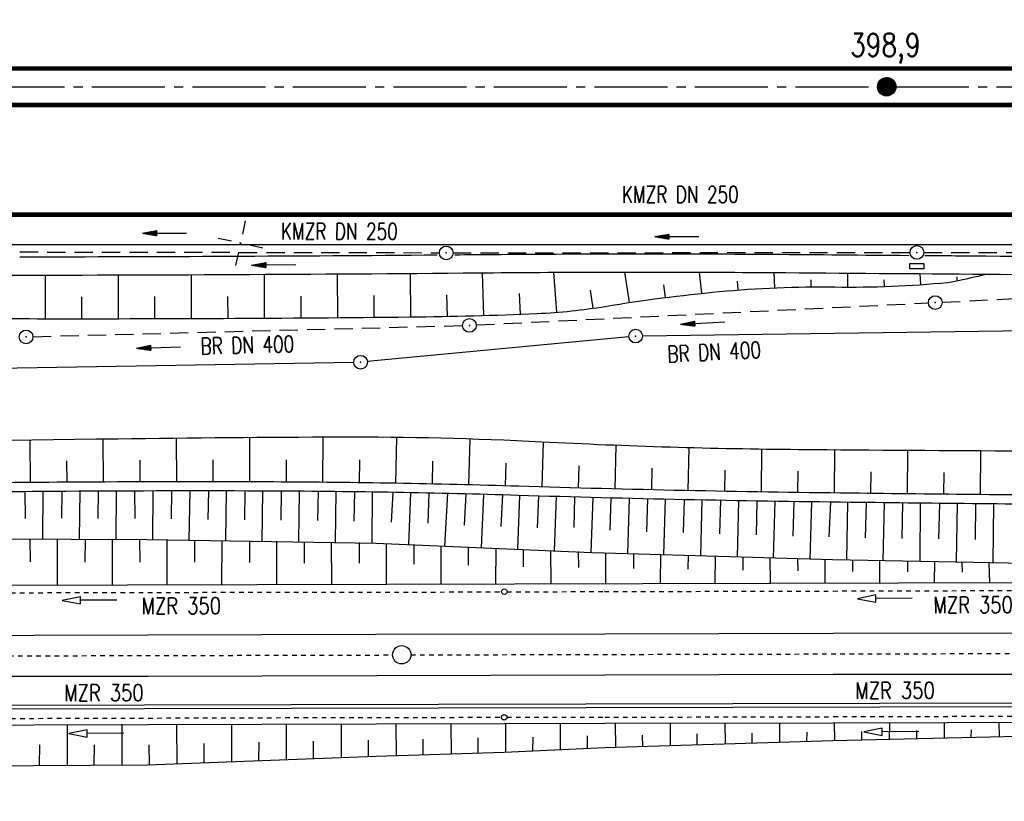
# Model space of a CAD drawing. Extents: x -134 to 1642, y -665 to 1050.
# Tile 17 of 88: x 330 to 438, y 136 to 221. Entities that reach past the tile are written whole.
import ezdxf
from ezdxf.enums import TextEntityAlignment as Align

# ---------------------------------------------------------------- set-up
doc = ezdxf.new("R2010")
doc.units = 0
doc.header["$LTSCALE"] = 2
doc.header["$MEASUREMENT"] = 0
for name, pattern in [('ACAD_ISO03W100', [0.5, 0.25, -0.25]), ('ACAD_ISO05W100', [0.5, 0.25, -0.25]), ('ACHSE', [5.5, 4, -0.5, 0.5, -0.5]), ('AUSGEZOGEN', [0]), ('GESTRICH-X2', [1.5, 1, -0.5])]:
    doc.linetypes.add(name, pattern=pattern)
doc.layers.get('0').update_dxf_attribs({"color": 8, "linetype": 'AUSGEZOGEN'})
for name, color, linetype in [('ACHSETOP', 250, 'ACHSE'), ('Bahnachse', 7, 'CONTINUOUS'), ('BOESCHG', 8, 'AUSGEZOGEN'), ('Boeschungen', 15, 'CONTINUOUS'), ('FBRTOP', 8, 'AUSGEZOGEN'), ('Gleisachsen', 7, 'CONTINUOUS'), ('GRENZL-BAB', 7, 'AUSGEZOGEN'), ('GRENZP-BAB', 7, 'AUSGEZOGEN'), ('HEKT_B', 250, 'CONTINUOUS'), ('Kabelanlagen', 15, 'CONTINUOUS'), ('KANAL', 200, 'GESTRICH-X2'), ('MULDE', 8, 'AUSGEZOGEN'), ('NETZ', 250, 'AUSGEZOGEN'), ('PFEIL', 200, 'CONTINUOUS'), ('PFEILTOP', 8, 'AUSGEZOGEN'), ('Rinne', 200, 'CONTINUOUS'), ('SCHSYMBOL', 200, 'AUSGEZOGEN'), ('TEXTO', 200, 'CONTINUOUS'), ('Tiefenentwaesserung_und_Sammell', 15, 'CONTINUOUS')]:
    doc.layers.add(name, color=color, linetype=linetype)
doc.styles.add('ROMANS', font='romans.shx', dxfattribs={"width": 0.8})

# ---------------------------------------------------------------- blocks, each defined once
blk = doc.blocks.new('IKR')
at = {"color": 0}
for p, q in [((0, 1), (0, 2.5)), ((-2.5, 0), (-1, 0)), ((1, 0), (2.5, 0)), ((0, -2.5), (0, -1))]:
    blk.add_line(p, q, dxfattribs=at)
blk.add_circle((0, 0), 0.05, dxfattribs=at)
blk.add_point((0, 0), dxfattribs=at)
blk = doc.blocks.new('*X17')
at = {"color": 0}
for p, q in [((212.23, 257.39), (213.24, 258.4)), ((212.24, 257.33), (213.31, 258.4)), ((212.24, 257.47), (213.17, 258.4)), ((212.24, 257.26), (213.37, 258.39)), ((212.24, 257.55), (213.09, 258.39)), ((212.25, 257.2), (213.43, 258.38)), ((212.26, 257.63), (213, 258.37)), ((212.27, 257.14), (213.49, 258.37)), ((212.28, 257.09), (213.55, 258.35)), ((212.29, 257.73), (212.9, 258.35)), ((212.3, 257.04), (213.6, 258.33)), ((212.32, 256.99), (213.65, 258.31)), ((212.34, 257.86), (212.78, 258.29)), ((212.35, 256.94), (213.69, 258.29)), ((212.37, 256.9), (213.74, 258.26)), ((212.4, 256.85), (213.78, 258.24)), ((212.43, 256.81), (213.83, 258.21)), ((212.46, 256.77), (213.86, 258.18)), ((212.49, 256.73), (213.9, 258.14)), ((212.53, 256.7), (213.94, 258.11)), ((212.56, 256.66), (213.97, 258.07)), ((212.6, 256.63), (214.01, 258.03)), ((212.64, 256.6), (214.04, 257.99)), ((212.68, 256.57), (214.07, 257.95)), ((212.73, 256.54), (214.09, 257.91)), ((212.77, 256.52), (214.12, 257.86)), ((212.82, 256.49), (214.14, 257.82)), ((212.87, 256.47), (214.16, 257.77)), ((212.92, 256.45), (214.18, 257.72)), ((212.97, 256.44), (214.2, 257.66)), ((213.03, 256.42), (214.21, 257.6)), ((213.09, 256.41), (214.22, 257.54)), ((213.16, 256.41), (214.23, 257.48)), ((213.22, 256.4), (214.23, 257.41)), ((213.3, 256.41), (214.23, 257.34)), ((213.38, 256.41), (214.22, 257.26)), ((213.46, 256.43), (214.2, 257.17)), ((213.56, 256.46), (214.18, 257.07)), ((213.69, 256.51), (214.12, 256.95))]:
    blk.add_line(p, q, dxfattribs=at)
blk = doc.blocks.new('SRMAST2')
at = {"color": 0}
blk.add_circle((0, 0), 0.999, dxfattribs=at)
blk.add_point((0, 0), dxfattribs=at)
blk.add_blockref('*X17', (-213.23, -257.4))
blk = doc.blocks.new('GST')
at = {"color": 0}
blk.add_circle((0, 0), 0.75, dxfattribs=at)
blk.add_point((0, 0), dxfattribs=at)
blk = doc.blocks.new('17')
blk.add_lwpolyline([(-0.76, -1.22), (0.75, -1.22), (0.75, -1.8), (-0.76, -1.8)], close=True)
blk.add_blockref('GST', (0, 0))
blk = doc.blocks.new('10')
blk.add_blockref('GST', (0, 0))
blk = doc.blocks.new('PFEIL2')
at = {"color": 0}
for p, q in [((0.88, 0), (-2.4, -0.01)), ((0.88, -0.27), (0.88, 0.28)), ((0.88, 0.28), (2.43, 0.01)), ((0.91, 0.27), (0.88, 0.26)), ((0.97, 0.26), (0.88, 0.25)), ((1.02, 0.25), (0.88, 0.23)), ((1.07, 0.24), (0.88, 0.21)), ((1.13, 0.23), (0.88, 0.19)), ((1.18, 0.22), (0.88, 0.17)), ((1.24, 0.21), (0.88, 0.15)), ((1.29, 0.21), (0.88, 0.14)), ((1.34, 0.2), (0.88, 0.12)), ((1.4, 0.19), (0.88, 0.1)), ((1.45, 0.18), (0.88, 0.08)), ((1.51, 0.17), (0.88, 0.06)), ((1.56, 0.16), (0.88, 0.04)), ((1.61, 0.15), (0.88, 0.02)), ((1.67, 0.14), (0.88, 0.01)), ((1.72, 0.13), (0.88, -0.01)), ((1.78, 0.12), (0.88, -0.03)), ((1.83, 0.11), (0.88, -0.05)), ((1.88, 0.1), (0.88, -0.07)), ((1.94, 0.09), (0.88, -0.09)), ((2.05, 0.08), (0.88, -0.12)), ((1.99, 0.08), (0.88, -0.11)), ((2.1, 0.07), (0.88, -0.14)), ((2.15, 0.06), (0.88, -0.16)), ((2.21, 0.05), (0.88, -0.18)), ((2.26, 0.04), (0.88, -0.2)), ((2.32, 0.03), (0.88, -0.22)), ((2.37, 0.02), (0.88, -0.23)), ((2.42, 0.01), (0.88, -0.25)), ((2.43, 0.01), (0.88, -0.27))]:
    blk.add_line(p, q, dxfattribs=at)

msp = doc.modelspace()

# ---------------------------------------------------------------- hatches: boundary and pattern name
at = {"layer": 'Rinne'}
h = msp.add_hatch(dxfattribs=at)
h.set_pattern_fill('ANSI31', color=256, scale=20, style=0)
edge = h.paths.add_edge_path()
edge.add_arc((275.37, -21751.93), 21947.71, 89.378358, 89.455583, ccw=False)
edge.add_arc((441.16, -6471.33), 6666.2, 89.238235, 89.378358, ccw=False)
edge.add_arc((-14330.57, -1117453.65), 1117746.73, 89.23636226, 89.23823456, ccw=False)
edge.add_arc((523.43, -3023.77), 3217.85, 89.20146, 89.23636, ccw=False)
edge.add_arc((555.12, -750.21), 944.08, 86.94729, 89.20146, ccw=False)
edge.add_arc((625.86, 576.33), 384.35, 266.9473, 270.4805)
edge.add_arc((580.86, 5941.8), 5750, 270.480512, 270.662384)
edge.add_arc((762.64, -9781.39), 9974.23, 90.524294, 90.662384, ccw=False)
edge.add_arc((2442.17, -193318.23), 193518.75, 90.5143653, 90.5242944, ccw=False)
edge.add_arc((253.38, 50487.94), 50297.24, 270.514366, 270.533841)
edge.add_arc((717.25, 703), 510.13, 270.5338, 270.6271)
edge.add_arc((-30540.74, 2856402.63), 2856380.83, 270.62712452, 270.62837112)
edge.add_arc((769.64, 1592.38), 1398.89, 270.62837, 270.99311)
edge.add_arc((599.07, 11432.09), 11240.07, 270.993107, 271.121779)
edge.add_arc((275.39, -21749.98), 21944.96, 89.378358, 89.455589, ccw=False)
edge.add_arc((441.15, -6472.29), 6666.37, 89.238234, 89.378358, ccw=False)
edge.add_arc((-14329.56, -1117377.59), 1117669.86, 89.23636219, 89.23823424, ccw=False)
edge.add_arc((523.4, -3025.41), 3218.7, 89.20148, 89.23636, ccw=False)
edge.add_arc((555.1, -751.15), 944.21, 86.94729, 89.20148, ccw=False)
edge.add_arc((625.85, 575.59), 384.41, 266.9473, 270.4805)
edge.add_arc((580.85, 5941.87), 5750.87, 270.480491, 270.662393)
edge.add_arc((762.68, -9785.5), 9977.54, 90.524293, 90.662393, ccw=False)
edge.add_arc((2442.71, -193377.72), 193577.45, 90.5143667, 90.5242933, ccw=False)
edge.add_arc((253.39, 50486.67), 50296.77, 270.514367, 270.533841)
edge.add_arc((717.26, 702.22), 510.15, 270.5338, 270.6271)
edge.add_arc((-30543.48, 2856652.63), 2856631.65, 270.62712453, 270.6283711)
edge.add_arc((769.65, 1591.7), 1399.01, 270.62837, 270.99311)
edge.add_arc((599.07, 11431.93), 11240.71, 270.993107, 271.121781)
h = msp.add_hatch(dxfattribs=at)
h.set_pattern_fill('ANSI31', color=256, scale=20, style=0)
edge = h.paths.add_edge_path()
edge.add_arc((639.26, -229.86), 468.99, 97.5604, 98.5249, ccw=False)
edge.add_arc((578.78, 225.82), 9.32, 90.7152, 97.5604, ccw=False)
edge.add_arc((667.45, -6877.29), 7112.98, 90.453858, 90.71516, ccw=False)
edge.add_arc((644.04, -3922.61), 4158.2, 90.1121, 90.45386, ccw=False)
edge.add_arc((2970.47, -1192978.7), 1193216.58, 90.10896587, 90.11210068, ccw=False)
edge.add_arc((709.22, -3986.09), 4221.82, 90.05626, 90.10897, ccw=False)
edge.add_line((705.08, 235.72), (793.28, 235.81))
edge.add_arc((682.62, 115104.43), 114868.68, 270.0551966, 270.0832469)
edge.add_arc((860.11, -7060.43), 7296.32, 89.971949, 90.083247, ccw=False)
edge.add_arc((863.68, 229.3), 6.58, 80.4991, 89.9719, ccw=False)
edge.add_arc((850.92, 153.04), 83.9, 77.8496, 80.4991, ccw=False)
edge.add_arc((867.52, 230.16), 5.01, 71.9057, 77.8496, ccw=False)
edge.add_arc((858.93, 203.87), 32.67, 69.5781, 71.9057, ccw=False)
edge.add_arc((639.26, -229.56), 469.49, 97.5604, 98.5287, ccw=False)
edge.add_arc((578.73, 226.53), 9.4, 90.714, 97.5604, ccw=False)
edge.add_arc((667.89, -6928.25), 7164.74, 90.453858, 90.714007, ccw=False)
edge.add_arc((644.03, -3915.11), 4151.5, 90.1121, 90.45386, ccw=False)
edge.add_arc((2972.64, -1194119.31), 1194357.98, 90.10896588, 90.11209795, ccw=False)
edge.add_arc((709.22, -3982), 4218.52, 90.05626, 90.10897, ccw=False)
edge.add_line((705.07, 236.52), (793.27, 236.61))
edge.add_arc((681.71, 116046.7), 115810.15, 270.0551967, 270.0829776)
edge.add_arc((860.34, -7298.99), 7535.67, 89.97407, 90.082978, ccw=False)
edge.add_arc((863.75, 229.96), 6.72, 80.4991, 89.9741, ccw=False)
edge.add_arc((850.57, 151.23), 86.54, 77.862, 80.4991, ccw=False)
edge.add_arc((867.68, 230.78), 5.18, 71.9057, 77.862, ccw=False)
edge.add_arc((858.87, 203.82), 33.54, 69.5666, 71.9057, ccw=False)

# ---------------------------------------------------------------- linework, layer by layer
at = {"layer": 'ACHSETOP'}
msp.add_lwpolyline([(25, 214.13), (100.34, 214.13), (250.34, 214.13), (450.34, 214.13), (625.34, 214.13), (825.34, 214.13), (900.34, 214.13), (950, 214.13)], dxfattribs=at)
at = {"layer": 'Bahnachse', "linetype": 'ACAD_ISO05W100'}
for points in [[(273.26, 151.73), (371.26, 151.95)], [(373.26, 151.96), (456.13, 152.15)]]:
    msp.add_lwpolyline(points, dxfattribs=at)
at = {"layer": 'Bahnachse', "linetype": 'Continuous'}
msp.add_circle((372.26, 151.97), 1, dxfattribs=at)
at = {"layer": 'BOESCHG'}
for p, q in [((333.25, 188.75), (333.26, 193.52)), ((341.25, 188.75), (341.25, 193.54)), ((349.25, 188.77), (349.24, 193.57)), ((357.25, 188.81), (357.23, 193.61)), ((365.25, 188.86), (365.22, 193.65)), ((373.25, 188.94), (373.2, 193.71)), ((381.25, 189.1), (381.11, 193.77)), ((389.24, 189.46), (388.9, 193.83)), ((397.17, 190.52), (396.67, 193.85)), ((405.11, 191.53), (404.86, 193.85)), ((413.08, 192.12), (413.01, 193.8)), ((417.08, 192.22), (417.07, 192.99)), ((421.08, 192.2), (421.08, 193.74)), ((425.08, 192.27), (425.06, 192.99)), ((429.07, 192.48), (428.99, 193.67)), ((433.05, 192.89), (433.04, 193.32)), ((393.22, 189.9), (392.93, 191.87)), ((401.13, 191.07), (400.96, 192.46)), ((409.09, 191.89), (409.02, 192.86)), ((337.25, 188.75), (337.25, 191.14)), ((345.25, 188.76), (345.25, 191.16)), ((353.25, 188.79), (353.24, 191.19)), ((361.25, 188.83), (361.24, 191.23)), ((369.25, 188.9), (369.23, 191.29)), ((377.25, 189), (377.2, 191.37)), ((385.25, 189.24), (385.16, 191.52)), ((355.6, 175.72), (355.59, 170.89)), ((363.63, 175.77), (363.59, 170.84)), ((371.67, 175.76), (371.59, 170.74)), ((331.55, 175.45), (331.59, 170.82)), ((339.56, 175.56), (339.59, 170.88)), ((347.58, 175.65), (347.59, 170.9)), ((379.71, 175.58), (379.58, 170.56)), ((387.73, 175.24), (387.58, 170.34)), ((395.7, 174.88), (395.58, 170.12)), ((403.67, 174.62), (403.58, 169.93)), ((411.65, 174.46), (411.58, 169.78)), ((419.63, 174.38), (419.57, 169.67)), ((427.63, 174.32), (427.57, 169.58)), ((435.62, 174.27), (435.57, 169.49)), ((335.57, 173.18), (335.59, 170.85)), ((343.58, 173.25), (343.59, 170.89)), ((351.59, 173.3), (351.59, 170.9)), ((359.6, 173.31), (359.59, 170.88)), ((367.62, 173.29), (367.59, 170.8)), ((375.64, 173.17), (375.59, 170.66)), ((383.66, 172.94), (383.58, 170.46)), ((391.65, 172.64), (391.58, 170.22)), ((399.63, 172.38), (399.58, 170.02)), ((407.62, 172.19), (407.58, 169.85)), ((415.61, 172.07), (415.57, 169.72)), ((423.6, 171.99), (423.57, 169.62)), ((431.6, 171.92), (431.57, 169.54))]:
    msp.add_line(p, q, dxfattribs=at)
for points in [[(631.44, 176.35, -0.00161), (597.84, 175.6, 0.001441), (560.31, 174.78, 0.00226), (527.13, 173.81, -0.006727), (515.99, 173.58, -0.005941), (502.9, 173.65, 0.002244), (468.26, 174.08, 0.00081), (440.28, 174.25, -0.000922), (415.7, 174.41, -0.010798), (387.55, 175.25, 0.013812), (365.55, 175.78, 0.002298), (341.17, 175.58, 0.000746), (266.12, 174.5, 0.000036), (221.38, 173.78, 0.000236)], [(634.12, 171.3, -0.002257), (596.06, 170.27, -0.002157), (556.24, 169.55, -0.000726), (532.44, 169.25, -0.001456), (520.57, 169.16, -0.001604), (496.49, 169.11, -0.001243), (465.42, 169.23, -0.000811), (449.87, 169.35, -0.000443), (421.42, 169.65, -0.004854), (385.02, 170.41, 0.006593), (358.22, 170.88, 0.002844), (335.48, 170.85, 0.002198), (306.05, 170.52, 0.000167), (284.72, 170.17, -0.000222), (268.69, 169.91, -0.000175), (248.63, 169.61, -0.000091), (209.93, 169.04, -0.003107)], [(634.15, 170.3, -0.002257), (596.09, 169.27, -0.002157), (556.26, 168.55, -0.000726), (532.45, 168.25, -0.001456), (520.58, 168.16, -0.001604), (496.49, 168.11, -0.001243), (465.42, 168.23, -0.000811), (449.86, 168.35, -0.000443), (421.41, 168.65, -0.004854), (385.01, 169.41, 0.006593), (358.22, 169.88, 0.002843), (335.48, 169.85, 0.002198), (306.06, 169.52, 0.000167), (284.74, 169.17, -0.000222), (268.71, 168.91, -0.000175), (248.64, 168.61, -0.000091), (209.94, 168.04, -0.003107)], [(229.26, 188.23, -0.002042), (263.51, 188.82, -0.004023), (280.91, 188.91, -0.000203), (318.72, 188.79, 0.000565), (332.35, 188.75, 0.002948), (373.15, 188.94, 0.008634), (387.08, 189.32, 0.029777), (394.54, 190.1, -0.01779), (407, 191.71, -0.026608), (419.67, 192.22, 0.027228), (432.04, 192.72, 0.029494), (432.78, 192.84, 0.006239), (436.19, 193.62)]]:
    msp.add_lwpolyline(points, format="xyb", dxfattribs=at)
at = {"layer": 'Boeschungen', "linetype": 'Continuous'}
for p, q in [((374.53, 163.96), (393.04, 163.17)), ((379.58, 161.76), (379.57, 163.75)), ((385.58, 161.6), (385.59, 163.49)), ((298.59, 159.52), (370.6, 159.71)), ((370.6, 159.71), (466.6, 159.94))]:
    msp.add_line(p, q, dxfattribs=at)
for points in [[(331.01, 169.82), (331.03, 166.9)], [(332.99, 164.64), (333, 169.83)], [(335.05, 169.85), (335.02, 166.91)], [(336.99, 164.65), (337.05, 169.86)], [(339.04, 169.87), (339, 166.87)], [(341.01, 164.6), (341.02, 169.88)], [(343.01, 169.89), (343.04, 166.87)], [(345, 164.56), (345.06, 169.9)], [(347.07, 169.9), (347.02, 166.83)], [(348.98, 164.52), (349.11, 169.9)], [(351.1, 169.9), (351.05, 166.78)], [(353.01, 164.47), (353.09, 169.9)], [(355.08, 169.89), (355.03, 166.74)], [(356.98, 164.38), (357.07, 169.89)], [(359.06, 169.88), (359.01, 166.7)], [(361.01, 164.33), (361.05, 169.87)], [(363.1, 169.85), (363.04, 166.65)], [(364.99, 164.29), (365.09, 169.83)], [(367.08, 169.81), (367.02, 166.61)], [(369.02, 164.24), (369.07, 169.78)], [(371.3, 169.74), (371.09, 166.5)], [(373.02, 164.04), (373.26, 169.71)], [(375.24, 169.67), (375.1, 166.36)], [(376.97, 163.86), (377.29, 169.62)], [(379.26, 169.57), (379.1, 166.16)], [(380.97, 163.69), (381.24, 169.52)], [(383.27, 169.47), (383.11, 166.01)], [(384.97, 163.52), (385.19, 169.41)], [(387.23, 169.35), (387.07, 165.87)], [(388.98, 163.34), (389.2, 169.29)], [(391.18, 169.23), (391.08, 165.89)], [(392.98, 163.17), (393.22, 169.18)], [(395.14, 169.13), (395.04, 165.59)], [(397, 163.07), (397.17, 169.08)], [(399.15, 169.03), (399.04, 165.44)], [(400.96, 162.93), (401.13, 168.99)], [(403.16, 168.94), (403.06, 165.34)], [(404.98, 162.83), (405.15, 168.9)], [(407.14, 168.86), (407.02, 165.21)], [(408.99, 162.69), (409.16, 168.83)], [(411.14, 168.79), (411.04, 165.11)], [(412.95, 162.55), (413.14, 168.76)], [(415.17, 168.73), (415.05, 164.96)], [(416.97, 162.45), (417.15, 168.7)], [(419.2, 168.67), (419.02, 164.87)], [(420.99, 162.35), (421.1, 168.65)], [(423.1, 168.63), (422.99, 164.78)], [(424.96, 162.26), (425.08, 168.61)], [(427.06, 168.59), (427.01, 164.68)], [(428.99, 162.21), (429.04, 168.56)], [(431.11, 168.54), (430.99, 164.65)], [(432.96, 162.13), (433.08, 168.52)], [(435.05, 168.5), (435.02, 164.6)], [(436.98, 162.03), (437.05, 168.48)], [(233.07, 163.05), (233.89, 163.07), (235.42, 163.05), (236.91, 163.09), (238.4, 163.13), (239.88, 163.11), (241.42, 163.14), (242.92, 163.18), (244.4, 163.16), (269.44, 163.55), (294.42, 164.82), (306.41, 164.94), (319.4, 164.7), (344.39, 164.59), (369.42, 164.2), (374.53, 163.96)], [(393.04, 163.17), (394.4, 163.12), (419.41, 162.38), (444.42, 161.91), (460.43, 161.42), (469.4, 161.54), (494.41, 161.31), (519.41, 160.99), (537.41, 160.74), (544.44, 160.61), (569.42, 160.7), (594.41, 161.1), (614.44, 162.66), (619.44, 163.07), (644.42, 163.41), (669.43, 164.83), (684.44, 165.4)], [(331.56, 164.64), (331.58, 162.13)], [(334.58, 159.64), (334.58, 164.65)], [(337.59, 164.62), (337.57, 162.12)], [(340.61, 159.62), (340.6, 164.58)], [(343.57, 164.61), (343.6, 162.1)], [(346.6, 159.66), (346.58, 164.57)], [(349.58, 164.49), (349.58, 162.09)], [(352.58, 159.65), (352.59, 164.45)], [(355.6, 164.42), (355.61, 162.07)], [(358.57, 159.69), (358.57, 164.39)], [(361.57, 164.31), (361.58, 162.01)], [(364.62, 159.72), (364.58, 164.28)], [(367.59, 164.24), (367.61, 161.99)], [(370.6, 159.71), (370.59, 164.16)], [(373.58, 164.03), (373.57, 161.88)], [(376.59, 159.74), (376.56, 163.86)], [(382.57, 159.73), (382.59, 163.62)], [(388.61, 159.76), (388.57, 163.36)], [(391.57, 163.27), (391.6, 161.52)], [(394.6, 159.75), (394.61, 163.13)], [(397.61, 163.04), (397.61, 161.4)], [(400.59, 159.79), (400.61, 162.96)], [(403.61, 162.87), (403.58, 161.34)], [(406.58, 159.83), (406.6, 162.74)], [(409.6, 162.66), (409.59, 161.23)], [(412.61, 159.81), (412.59, 162.57)], [(415.59, 162.49), (415.61, 161.16)], [(418.61, 159.85), (418.59, 162.41)], [(421.59, 162.32), (421.59, 161.1)], [(424.59, 159.84), (424.6, 162.29)], [(427.6, 162.2), (427.61, 161.03)], [(430.58, 159.88), (430.61, 162.17)], [(433.56, 162.1), (433.59, 161.02)], [(436.61, 159.85), (436.57, 162.06)], [(228.46, 144.04), (229.44, 144.09), (230.97, 144.06), (232.46, 144.1), (233.94, 144.09), (235.47, 144.06), (236.96, 144.1), (238.44, 144.09), (239.97, 144.07), (241.47, 144.1), (242.95, 144.09), (244.44, 144.13), (269.46, 144.16), (294.48, 144.24), (306.46, 144.27), (319.45, 144.28), (344.48, 144.36), (369.45, 144.4), (383.47, 144.45), (394.48, 144.48), (419.45, 144.53), (444.48, 144.61)], [(285.51, 139.37), (294.45, 139.34), (306.49, 139.66), (319.45, 139.78), (344.44, 139.92), (369.46, 140.87), (383.47, 141.33), (394.47, 141.83), (419.44, 142.58), (444.47, 143.17), (460.48, 143.61), (469.47, 143.57), (494.46, 143.71), (519.45, 144.1), (537.46, 144.11), (544.46, 144.34), (569.44, 144.43), (594.45, 144.16), (614.45, 142.76), (619.45, 142.71), (644.48, 142.07), (669.49, 140.88), (684.46, 140.45)], [(365.62, 144.41), (365.64, 140.72)], [(377.64, 144.43), (377.65, 141.15)], [(383.63, 144.47), (383.62, 141.35)], [(389.61, 144.46), (389.61, 141.59)], [(395.61, 144.5), (395.65, 141.83)], [(401.64, 144.48), (401.62, 142.02)], [(407.63, 144.51), (407.64, 142.21)], [(413.61, 144.5), (413.62, 142.41)], [(419.6, 144.54), (419.64, 142.59)], [(425.64, 144.52), (425.61, 142.74)], [(431.63, 144.56), (431.62, 142.87)], [(437.62, 144.6), (437.64, 143.01)], [(335.62, 144.33), (335.64, 139.87)], [(341.62, 144.37), (341.63, 139.91)], [(347.6, 144.35), (347.64, 140.05)], [(353.64, 144.38), (353.63, 140.29)], [(359.62, 144.37), (359.6, 140.49)], [(371.6, 144.4), (371.63, 140.97)], [(410.63, 142.28), (410.61, 143.41)], [(416.6, 142.48), (416.62, 143.5)], [(422.63, 142.66), (422.62, 143.59)], [(428.64, 142.8), (428.62, 143.67)], [(434.6, 142.95), (434.63, 143.76)], [(350.64, 140.17), (350.63, 142.27)], [(356.62, 140.42), (356.64, 142.41)], [(362.6, 140.61), (362.6, 142.5)], [(368.63, 140.85), (368.61, 142.64)], [(374.61, 141.04), (374.61, 142.73)], [(380.63, 141.23), (380.63, 142.87)], [(386.62, 141.47), (386.63, 142.95)], [(392.6, 141.72), (392.59, 143.1)], [(398.64, 141.95), (398.6, 143.19)], [(404.6, 142.1), (404.61, 143.32)], [(332.62, 139.86), (332.64, 142.11)], [(338.61, 139.9), (338.62, 142.1)], [(344.65, 139.93), (344.61, 142.13)]]:
    msp.add_lwpolyline(points, dxfattribs=at)
at = {"layer": 'FBRTOP', "const_width": 0.5}
for points in [[(25, 216.13, -0.000001), (50.34, 216.13, 0.000001), (100.34, 216.13, 0.000002), (175.34, 216.13, -0.000002), (250.34, 216.13, -0.000001), (350.34, 216.13, 0.000001), (450.34, 216.13), (625.34, 216.13), (825.34, 216.13, 0.000002), (841.41, 216.13, 0), (900.34, 216.13)], [(25, 212.13, -0.000001), (50.34, 212.13, 0.000001), (100.34, 212.13, 0.000002), (175.34, 212.13, -0.000002), (250.34, 212.13, -0.000001), (350.34, 212.13, 0.000001), (450.34, 212.13), (625.34, 212.13), (825.34, 212.13, 0.000002), (841.41, 212.13, 0), (900.34, 212.13)]]:
    msp.add_lwpolyline(points, format="xyb", dxfattribs=at)
msp.add_lwpolyline([(25, 200.13), (100.34, 200.13), (250.34, 200.13), (450.34, 200.13), (625.34, 200.13), (825.34, 200.13), (900.34, 200.13)], dxfattribs=at)
at = {"layer": 'FBRTOP'}
msp.add_lwpolyline([(25, 196.88), (100.34, 196.88), (250.34, 196.88), (450.34, 196.88), (497.68, 196.88)], dxfattribs=at)
at = {"layer": 'Gleisachsen', "linetype": 'Continuous'}
for points in [[(229.25, 153.9), (229.46, 153.9), (231.96, 153.91), (234.47, 153.92), (236.97, 153.89), (239.47, 153.9), (241.98, 153.91), (244.48, 153.92), (269.48, 153.99), (294.47, 154.06), (319.46, 154.08), (344.45, 154.14), (369.44, 154.21), (394.48, 154.28), (419.47, 154.35), (444.46, 154.37), (456.13, 154.39)], [(229.25, 149.39), (229.46, 149.39), (231.96, 149.41), (234.47, 149.42), (236.97, 149.43), (239.48, 149.44), (241.98, 149.4), (244.48, 149.41), (269.48, 149.48), (294.47, 149.55), (319.46, 149.62), (344.45, 149.64), (369.49, 149.7), (394.48, 149.77), (419.48, 149.84), (444.46, 149.86), (456.13, 149.9)]]:
    msp.add_lwpolyline(points, dxfattribs=at)
at = {"layer": 'GRENZL-BAB'}
for p, q in [((467.55, 187.79), (398.61, 186.85)), ((397.12, 186.77), (368.49, 184.06)), ((367, 183.97), (304.07, 182.89))]:
    msp.add_line(p, q, dxfattribs=at)
at = {"layer": 'Kabelanlagen', "linetype": 'Continuous'}
for p, q in [((186.64, 146.11), (522.32, 146.92)), ((186.64, 145.71), (522.32, 146.52))]:
    msp.add_line(p, q, dxfattribs=at)
at = {"layer": 'KANAL'}
for p, q in [((330.45, 196.05), (376.37, 195.97)), ((377.87, 195.96), (427.9, 195.99)), ((429.4, 195.98), (478.57, 195.97)), ((431.39, 190.54), (478.43, 192.96)), ((380.42, 188.06), (429.91, 190.47)), ((331.9, 186.78), (378.93, 188))]:
    msp.add_line(p, q, dxfattribs=at)
at = {"layer": 'MULDE'}
for points in [[(330.45, 195.52, 0.001604), (376.15, 195.73, -0.003667)], [(378.06, 195.75, 0.000149), (382.3, 195.78, -0.003667), (409.56, 195.82, -0.000517), (412.81, 195.8, 0.000046), (427.75, 195.68, 0.001002)], [(429.5, 195.67, 0.000021), (436.2, 195.62, 0.001002), (461.07, 195.48, -0.001736), (475.43, 195.38, -0.082159), (475.81, 195.31, -0.007108), (479.04, 194.12)], [(157.03, 193.7, 0.000932), (172.6, 193.46, 0.003372), (176.9, 193.43, 0.000002), (227.1, 193.44, 0.000054), (228.98, 193.44, 0.000003), (269.02, 193.45, 0.000016), (277.02, 193.45, 0.000201), (283.9, 193.46, 0.000031), (328.94, 193.51, 0.001873), (382.3, 193.78, -0.003667), (409.55, 193.82, -0.000517), (412.82, 193.8, 0.000072), (436.19, 193.62, 0.001025), (461.17, 193.48, -0.00184), (475.08, 193.38, -0.082077), (475.42, 193.32, -0.006232), (478.22, 192.29)]]:
    msp.add_lwpolyline(points, format="xyb", dxfattribs=at)
at = {"layer": 'Tiefenentwaesserung_und_Sammell', "linetype": 'ACAD_ISO03W100'}
for points in [[(306.78, 158.7), (319.47, 158.73), (344.46, 158.8), (369.45, 158.82), (383.18, 158.86)], [(383.78, 158.86), (394.44, 158.89), (419.48, 158.95), (444.48, 159.02), (456.14, 159.05)], [(306.77, 144.95), (319.5, 144.98), (344.5, 145.05), (369.49, 145.12), (383.17, 145.13)], [(383.77, 145.13), (394.48, 145.14), (419.52, 145.2), (444.51, 145.27), (456.15, 145.31)]]:
    msp.add_lwpolyline(points, dxfattribs=at)
at = {"layer": 'Tiefenentwaesserung_und_Sammell', "linetype": 'Continuous'}
for points in [[(428.14, 158.15), (424.14, 158.13), (424.14, 158.53), (422.14, 158.11), (424.14, 157.73), (424.14, 158.13)], [(341.08, 157.96), (337.08, 157.93), (337.08, 158.33), (335.08, 157.92), (337.08, 157.53), (337.08, 157.93)], [(341.83, 143.38), (337.83, 143.35), (337.82, 143.75), (335.83, 143.34), (337.83, 142.95), (337.83, 143.35)], [(428.85, 143.57), (424.85, 143.54), (424.84, 143.94), (422.85, 143.53), (424.85, 143.14), (424.85, 143.54)]]:
    msp.add_lwpolyline(points, dxfattribs=at)
for centre in [(383.48, 158.88), (383.47, 145.13)]:
    msp.add_circle(centre, 0.3, dxfattribs=at)

# ---------------------------------------------------------------- block references
at = {"layer": 'GRENZP-BAB'}
for p in [(397.86, 186.84), (367.75, 183.98)]:
    msp.add_blockref('GST', p, dxfattribs=at)
at = {"layer": 'HEKT_B', "rotation": 77.841165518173}
msp.add_blockref('SRMAST2', (425.34, 214.13), dxfattribs=at)
at = {"layer": 'NETZ', "rotation": 167.8411}
msp.add_blockref('IKR', (354.6, 197.01), dxfattribs=at)
at = {"layer": 'PFEIL'}
for p, rotation in [((346.31, 198.11), 179.8820655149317), ((402.38, 197.74), 180.0528655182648), ((405.21, 188.26), 182.799565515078), ((345.66, 185.59), 181.475265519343)]:
    msp.add_blockref('PFEIL2', p, dxfattribs=dict(at, rotation=rotation))
at = {"layer": 'PFEILTOP', "rotation": 180.7547617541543}
msp.add_blockref('PFEIL2', (358.26, 194.64), dxfattribs=at)
at = {"layer": 'SCHSYMBOL', "rotation": 359.9999655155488}
for name, p in [('10', (377.13, 195.95)), ('17', (428.64, 196)), ('10', (430.65, 190.51)), ('10', (379.67, 188.01)), ('10', (331.14, 186.76))]:
    msp.add_blockref(name, p, dxfattribs=at)

# ---------------------------------------------------------------- texts
at = {"layer": 'HEKT_B', "style": 'ROMANS', "width": 0.8}
msp.add_text('398,9', height=2.5, rotation=360, dxfattribs=at).set_placement((421.33, 217.45))
at = {"layer": 'TEXTO', "style": 'ROMANS', "width": 0.75}
for s, rotation, p in [('KMZR DN 250', 0.0529, (402.75, 201.44)), ('KMZR DN 250', 359.8821, (365.43, 197.41)), ('BR DN 400', 1.4753, (355.39, 184.97)), ('BR DN 400', 2.7996, (406.5, 184.21))]:
    msp.add_text(s, height=1.8, rotation=rotation, dxfattribs=at).set_placement(p, align=Align.CENTER)
at = {"layer": 'Tiefenentwaesserung_und_Sammell', "linetype": 'Continuous', "style": 'ROMANS', "width": 0.8}
for oblique, p in [(360, (343.78, 156.4)), (0, (430.45, 156.51)), (0, (335.31, 146.89)), (360, (421.9, 147.15))]:
    msp.add_text('MZR 350', height=1.8, rotation=0.2817, dxfattribs=dict(at, oblique=oblique)).set_placement(p)

doc.saveas('drawing.dxf')
